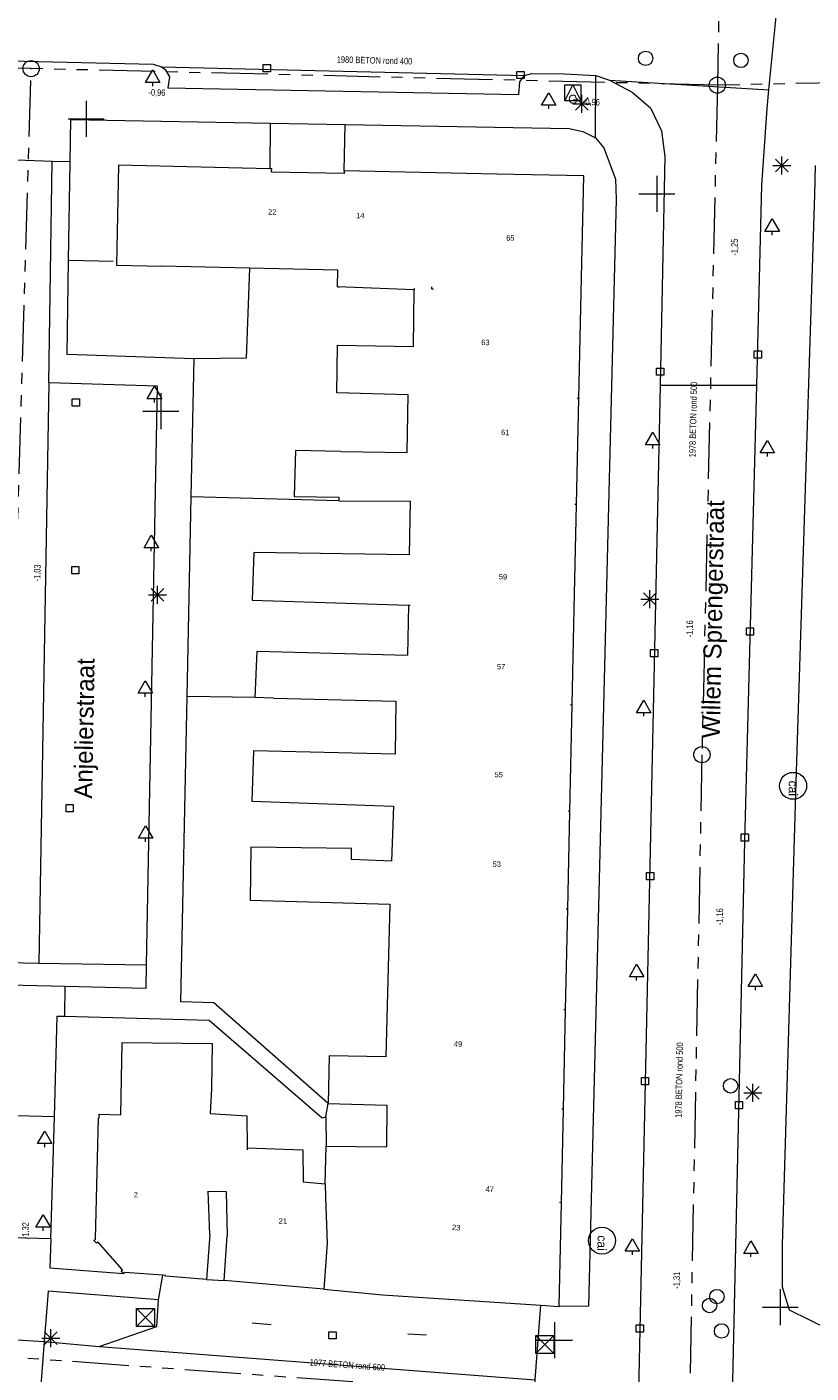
# Model space of a CAD drawing. Header units: millimetres. Extents: x 812 to 183790, y 13 to 580968.
# Tile 248 of 256: x 182742 to 182785, y 580368 to 580443. Entities that reach past the tile are written whole.
import ezdxf

# ---------------------------------------------------------------- set-up
doc = ezdxf.new("R2010")
doc.units = ezdxf.units.MM
doc.header["$LTSCALE"] = 5
for name, pattern in [('DGN1', [336.0003, 0, -336.0003]), ('DGN3', [672.0006, 448.0004, -224.0002]), ('PHANTOM2', [1.25, 0.625, -0.125, 0.125, -0.125, 0.125, -0.125])]:
    doc.linetypes.add(name, pattern=pattern)
for name, color, linetype, lineweight in [('000 BOB begin', 252, 'Continuous', 13), ('000 BOB eind', 252, 'Continuous', 13), ('000 Specificaties_S', 252, 'Continuous', 13), ('046 GEMENGD STELSEL', 252, 'PHANTOM2', 0), ('afsluitpaal', 252, 'Continuous', 9), ('beheer openbare ruimte wegbeheer', 252, 'Continuous', 9), ('boom', 252, 'Continuous', 9), ('brandkraan -put', 252, 'Continuous', 9), ('cai-kast', 252, 'Continuous', 9), ('gasput', 252, 'Continuous', 9), ('Hek overige scheiding', 252, 'Continuous', 9), ('hoofdgebouw', 252, 'Continuous', 9), ('huisnummerreeks BGT', 252, 'Continuous', 9), ('inspectie- rioolput', 252, 'Continuous', 9), ('kant verharding', 252, 'Continuous', 9), ('kolk', 252, 'Continuous', 9), ('lichtmast', 252, 'Continuous', 9), ('openbaar ruimte label', 252, 'Continuous', 9), ('sluitlijn', 252, 'DGN3', 9), ('verkeersbord', 252, 'Continuous', 9), ('waterleidingput', 252, 'Continuous', 9)]:
    doc.layers.add(name, color=color, linetype=linetype, lineweight=lineweight)
doc.layers.add('dakrand', color=1, linetype='Continuous', lineweight=0, true_color=0xff0000)
doc.layers.add('scheidingsmuur', color=1, linetype='DGN1', lineweight=13, true_color=0xff0000)
doc.styles.add('Arial Narrow', font='Arial Narrow.shx')
doc.styles.add('Styledgn000', font='dgn000.shx')

# ---------------------------------------------------------------- blocks, each defined once
blk = doc.blocks.new('CAITR99')
at = {"layer": 'cai-kast', "color": 251, "linetype": 'Continuous', "lineweight": 0, "true_color": 0x696969}
blk.add_circle((0, -0.023), 0.75, dxfattribs=at)
at = {"layer": 'cai-kast', "color": 251, "linetype": 'Continuous', "lineweight": 0, "true_color": 0x696969, "insert": (-0.002, -0.16), "char_height": 0.5, "attachment_point": 5, "rotation": 269.21717, "line_spacing_factor": 0.8, "style": 'Styledgn000'}
blk.add_mtext('{\\C251;cai}', dxfattribs=at)
blk = doc.blocks.new('LANTP691')
at = {"layer": 'lichtmast', "color": 251, "linetype": 'Continuous', "lineweight": 0, "true_color": 0x696969}
for p, q in [((-0.5, 0), (0.5, 0.001)), ((0.354, -0.354), (-0.354, 0.354)), ((-0.354, -0.354), (0.354, 0.354)), ((0, -0.5), (0, 0.5))]:
    blk.add_line(p, q, dxfattribs=at)
blk = doc.blocks.new('VERKB43')
at = {"layer": 'verkeersbord', "color": 251, "linetype": 'Continuous', "lineweight": 0, "true_color": 0x696969}
for p, q in [((0, 1), (0, -1)), ((-1, 0), (1, 0))]:
    blk.add_line(p, q, dxfattribs=at)
blk = doc.blocks.new('BOOM1150')
at = {"layer": 'boom', "color": 251, "linetype": 'Continuous', "lineweight": 0, "true_color": 0x696969}
blk.add_line((0, -0.433), (0, -0.233), dxfattribs=at)
at = {"layer": 'boom', "color": 251, "linetype": 'Continuous', "lineweight": 0, "true_color": 0x696969, "flags": 128}
blk.add_lwpolyline([(-0.4, -0.233), (0, 0.467), (0.4, -0.233), (-0.4, -0.233)], dxfattribs=at)
blk = doc.blocks.new('SKOLK1641')
at = {"layer": 'kolk', "color": 251, "linetype": 'Continuous', "lineweight": 0, "true_color": 0x696969, "flags": 128}
blk.add_lwpolyline([(-0.2, 0.4), (0.2, 0.4), (0.2, 0), (-0.2, 0), (-0.2, 0.4)], dxfattribs=at)
blk = doc.blocks.new('SKOLK1701')
at = {"layer": 'kolk', "color": 251, "linetype": 'Continuous', "lineweight": 0, "true_color": 0x696969, "flags": 128}
blk.add_lwpolyline([(-0.2, 0.4), (0.2, 0.4), (0.2, 0), (-0.2, 0), (-0.2, 0.4)], dxfattribs=at)
blk = doc.blocks.new('LANTP791')
at = {"layer": 'lichtmast', "color": 251, "linetype": 'Continuous', "lineweight": 0, "true_color": 0x696969}
for p, q in [((-0.5, 0), (0.5, 0.001)), ((0.354, -0.354), (-0.354, 0.354)), ((-0.354, -0.354), (0.354, 0.354)), ((0, -0.5), (0, 0.5))]:
    blk.add_line(p, q, dxfattribs=at)
blk = doc.blocks.new('BOOM1455')
at = {"layer": 'boom', "color": 251, "linetype": 'Continuous', "lineweight": 0, "true_color": 0x696969}
blk.add_line((0, -0.433), (0, -0.233), dxfattribs=at)
at = {"layer": 'boom', "color": 251, "linetype": 'Continuous', "lineweight": 0, "true_color": 0x696969, "flags": 128}
blk.add_lwpolyline([(-0.4, -0.233), (0, 0.467), (0.4, -0.233), (-0.4, -0.233)], dxfattribs=at)
blk = doc.blocks.new('RIOOLP643')
at = {"layer": 'inspectie- rioolput', "color": 251, "linetype": 'Continuous', "lineweight": 0, "true_color": 0x696969}
blk.add_circle((0, 0), 0.9, dxfattribs=at)
blk = doc.blocks.new('SKOLK2113')
at = {"layer": 'kolk', "color": 251, "linetype": 'Continuous', "lineweight": 0, "true_color": 0x696969, "flags": 128}
blk.add_lwpolyline([(-0.2, 0.4), (0.2, 0.4), (0.2, 0), (-0.2, 0), (-0.2, 0.4)], dxfattribs=at)
blk = doc.blocks.new('SKOLK2171')
at = {"layer": 'kolk', "color": 251, "linetype": 'Continuous', "lineweight": 0, "true_color": 0x696969, "flags": 128}
blk.add_lwpolyline([(-0.2, 0.4), (0.2, 0.4), (0.2, 0), (-0.2, 0), (-0.2, 0.4)], dxfattribs=at)
blk = doc.blocks.new('BOOM1719')
at = {"layer": 'boom', "color": 251, "linetype": 'Continuous', "lineweight": 0, "true_color": 0x696969}
blk.add_line((0, -0.433), (0, -0.233), dxfattribs=at)
at = {"layer": 'boom', "color": 251, "linetype": 'Continuous', "lineweight": 0, "true_color": 0x696969, "flags": 128}
blk.add_lwpolyline([(-0.4, -0.233), (0, 0.467), (0.4, -0.233), (-0.4, -0.233)], dxfattribs=at)
blk = doc.blocks.new('BOOM1776')
at = {"layer": 'boom', "color": 251, "linetype": 'Continuous', "lineweight": 0, "true_color": 0x696969}
blk.add_line((0, -0.433), (0, -0.233), dxfattribs=at)
at = {"layer": 'boom', "color": 251, "linetype": 'Continuous', "lineweight": 0, "true_color": 0x696969, "flags": 128}
blk.add_lwpolyline([(-0.4, -0.233), (0, 0.467), (0.4, -0.233), (-0.4, -0.233)], dxfattribs=at)
blk = doc.blocks.new('WATERP180')
at = {"layer": 'waterleidingput', "color": 251, "linetype": 'Continuous', "lineweight": 0, "true_color": 0x696969}
blk.add_circle((0, 0), 0.4, dxfattribs=at)
blk = doc.blocks.new('SKOLK2264')
at = {"layer": 'kolk', "color": 251, "linetype": 'Continuous', "lineweight": 0, "true_color": 0x696969, "flags": 128}
blk.add_lwpolyline([(-0.2, 0.4), (0.2, 0.4), (0.2, 0), (-0.2, 0), (-0.2, 0.4)], dxfattribs=at)
blk = doc.blocks.new('SKOLK2290')
at = {"layer": 'kolk', "color": 251, "linetype": 'Continuous', "lineweight": 0, "true_color": 0x696969, "flags": 128}
blk.add_lwpolyline([(-0.2, 0.4), (0.2, 0.4), (0.2, 0), (-0.2, 0), (-0.2, 0.4)], dxfattribs=at)
blk = doc.blocks.new('LANTP1132')
at = {"layer": 'lichtmast', "color": 251, "linetype": 'Continuous', "lineweight": 0, "true_color": 0x696969}
for p, q in [((-0.5, 0), (0.5, 0.001)), ((0.354, -0.354), (-0.354, 0.354)), ((-0.354, -0.354), (0.354, 0.354)), ((0, -0.5), (0, 0.5))]:
    blk.add_line(p, q, dxfattribs=at)
blk = doc.blocks.new('CAITR187')
at = {"layer": 'cai-kast', "color": 251, "linetype": 'Continuous', "lineweight": 0, "true_color": 0x696969}
blk.add_circle((0, -0.023), 0.75, dxfattribs=at)
at = {"layer": 'cai-kast', "color": 251, "linetype": 'Continuous', "lineweight": 0, "true_color": 0x696969, "insert": (0, -0.16), "char_height": 0.5, "attachment_point": 5, "rotation": 270, "line_spacing_factor": 0.8, "style": 'Styledgn000'}
blk.add_mtext('{\\C251;cai}', dxfattribs=at)
blk = doc.blocks.new('HINDER552')
at = {"layer": 'afsluitpaal', "color": 251, "linetype": 'Continuous', "lineweight": 0, "true_color": 0x696969}
for p, q in [((-0.5, 0.5), (0.5, -0.5)), ((0.5, 0.5), (-0.5, -0.5))]:
    blk.add_line(p, q, dxfattribs=at)
at = {"layer": 'afsluitpaal', "color": 251, "linetype": 'Continuous', "lineweight": 0, "true_color": 0x696969, "flags": 128}
blk.add_lwpolyline([(-0.5, 0.5), (0.5, 0.5), (0.5, -0.5), (-0.5, -0.5), (-0.5, 0.5)], dxfattribs=at)
blk = doc.blocks.new('BOOM2147')
at = {"layer": 'boom', "color": 251, "linetype": 'Continuous', "lineweight": 0, "true_color": 0x696969}
blk.add_line((0, -0.433), (0, -0.233), dxfattribs=at)
at = {"layer": 'boom', "color": 251, "linetype": 'Continuous', "lineweight": 0, "true_color": 0x696969, "flags": 128}
blk.add_lwpolyline([(-0.4, -0.233), (0, 0.467), (0.4, -0.233), (-0.4, -0.233)], dxfattribs=at)
blk = doc.blocks.new('LANTP1241')
at = {"layer": 'lichtmast', "color": 251, "linetype": 'Continuous', "lineweight": 0, "true_color": 0x696969}
for p, q in [((-0.5, 0), (0.5, 0.001)), ((0.354, -0.354), (-0.354, 0.354)), ((-0.354, -0.354), (0.354, 0.354)), ((0, -0.5), (0, 0.5))]:
    blk.add_line(p, q, dxfattribs=at)
blk = doc.blocks.new('BRANDK212')
at = {"layer": 'brandkraan -put', "color": 251, "linetype": 'Continuous', "lineweight": 0, "true_color": 0x696969}
blk.add_circle((0, 0), 0.4, dxfattribs=at)
blk = doc.blocks.new('RIOOLP922')
at = {"layer": 'inspectie- rioolput', "color": 251, "linetype": 'Continuous', "lineweight": 0, "true_color": 0x696969}
blk.add_circle((0, 0), 0.9, dxfattribs=at)
blk = doc.blocks.new('SKOLK2994')
at = {"layer": 'kolk', "color": 251, "linetype": 'Continuous', "lineweight": 0, "true_color": 0x696969, "flags": 128}
blk.add_lwpolyline([(-0.2, 0.4), (0.2, 0.4), (0.2, 0), (-0.2, 0), (-0.2, 0.4)], dxfattribs=at)
blk = doc.blocks.new('VERKB230')
at = {"layer": 'verkeersbord', "color": 251, "linetype": 'Continuous', "lineweight": 0, "true_color": 0x696969}
for p, q in [((0, 1), (0, -1)), ((-1, 0), (1, 0))]:
    blk.add_line(p, q, dxfattribs=at)
blk = doc.blocks.new('LANTP1347')
at = {"layer": 'lichtmast', "color": 251, "linetype": 'Continuous', "lineweight": 0, "true_color": 0x696969}
for p, q in [((-0.5, 0), (0.5, 0.001)), ((0.354, -0.354), (-0.354, 0.354)), ((-0.354, -0.354), (0.354, 0.354)), ((0, -0.5), (0, 0.5))]:
    blk.add_line(p, q, dxfattribs=at)
blk = doc.blocks.new('BOOM2423')
at = {"layer": 'boom', "color": 251, "linetype": 'Continuous', "lineweight": 0, "true_color": 0x696969}
blk.add_line((0, -0.433), (0, -0.233), dxfattribs=at)
at = {"layer": 'boom', "color": 251, "linetype": 'Continuous', "lineweight": 0, "true_color": 0x696969, "flags": 128}
blk.add_lwpolyline([(-0.4, -0.233), (0, 0.467), (0.4, -0.233), (-0.4, -0.233)], dxfattribs=at)
blk = doc.blocks.new('BOOM2474')
at = {"layer": 'boom', "color": 251, "linetype": 'Continuous', "lineweight": 0, "true_color": 0x696969}
blk.add_line((0, -0.433), (0, -0.233), dxfattribs=at)
at = {"layer": 'boom', "color": 251, "linetype": 'Continuous', "lineweight": 0, "true_color": 0x696969, "flags": 128}
blk.add_lwpolyline([(-0.4, -0.233), (0, 0.467), (0.4, -0.233), (-0.4, -0.233)], dxfattribs=at)
blk = doc.blocks.new('GASPT158')
at = {"layer": 'gasput', "color": 251, "linetype": 'Continuous', "lineweight": 0, "true_color": 0x696969, "flags": 128}
for points in [[(-0.45, 0.45), (0.45, 0.45), (0.45, -0.45), (-0.45, -0.45), (-0.45, 0.45)], [(-0.45, -0.45), (0, 0.45), (0.45, -0.45)]]:
    blk.add_lwpolyline(points, dxfattribs=at)
at = {"layer": 'gasput', "color": 251, "linetype": 'Continuous', "lineweight": 0, "true_color": 0x696969, "insert": (0, -0.615), "char_height": 0.5, "attachment_point": 8, "line_spacing_factor": 0.8, "style": 'Styledgn000'}
blk.add_mtext('{\\C251;G}', dxfattribs=at)
blk = doc.blocks.new('BOOM2577')
at = {"layer": 'boom', "color": 251, "linetype": 'Continuous', "lineweight": 0, "true_color": 0x696969}
blk.add_line((0, -0.433), (0, -0.233), dxfattribs=at)
at = {"layer": 'boom', "color": 251, "linetype": 'Continuous', "lineweight": 0, "true_color": 0x696969, "flags": 128}
blk.add_lwpolyline([(-0.4, -0.233), (0, 0.467), (0.4, -0.233), (-0.4, -0.233)], dxfattribs=at)
blk = doc.blocks.new('BOOM2579')
at = {"layer": 'boom', "color": 251, "linetype": 'Continuous', "lineweight": 0, "true_color": 0x696969}
blk.add_line((0, -0.433), (0, -0.233), dxfattribs=at)
at = {"layer": 'boom', "color": 251, "linetype": 'Continuous', "lineweight": 0, "true_color": 0x696969, "flags": 128}
blk.add_lwpolyline([(-0.4, -0.233), (0, 0.467), (0.4, -0.233), (-0.4, -0.233)], dxfattribs=at)
blk = doc.blocks.new('BOOM2607')
at = {"layer": 'boom', "color": 251, "linetype": 'Continuous', "lineweight": 0, "true_color": 0x696969}
blk.add_line((0, -0.433), (0, -0.233), dxfattribs=at)
at = {"layer": 'boom', "color": 251, "linetype": 'Continuous', "lineweight": 0, "true_color": 0x696969, "flags": 128}
blk.add_lwpolyline([(-0.4, -0.233), (0, 0.467), (0.4, -0.233), (-0.4, -0.233)], dxfattribs=at)
blk = doc.blocks.new('SKOLK3468')
at = {"layer": 'kolk', "color": 251, "linetype": 'Continuous', "lineweight": 0, "true_color": 0x696969, "flags": 128}
blk.add_lwpolyline([(-0.2, 0.4), (0.2, 0.4), (0.2, 0), (-0.2, 0), (-0.2, 0.4)], dxfattribs=at)
blk = doc.blocks.new('VERKB305')
at = {"layer": 'verkeersbord', "color": 251, "linetype": 'Continuous', "lineweight": 0, "true_color": 0x696969}
for p, q in [((0, 1), (0, -1)), ((-1, 0), (1, 0))]:
    blk.add_line(p, q, dxfattribs=at)
blk = doc.blocks.new('HINDER671')
at = {"layer": 'afsluitpaal', "color": 251, "linetype": 'Continuous', "lineweight": 0, "true_color": 0x696969}
for p, q in [((-0.5, 0.5), (0.5, -0.5)), ((0.5, 0.5), (-0.5, -0.5))]:
    blk.add_line(p, q, dxfattribs=at)
at = {"layer": 'afsluitpaal', "color": 251, "linetype": 'Continuous', "lineweight": 0, "true_color": 0x696969, "flags": 128}
blk.add_lwpolyline([(-0.5, 0.5), (0.5, 0.5), (0.5, -0.5), (-0.5, -0.5), (-0.5, 0.5)], dxfattribs=at)
blk = doc.blocks.new('BOOM2862')
at = {"layer": 'boom', "color": 251, "linetype": 'Continuous', "lineweight": 0, "true_color": 0x696969}
blk.add_line((0, -0.433), (0, -0.233), dxfattribs=at)
at = {"layer": 'boom', "color": 251, "linetype": 'Continuous', "lineweight": 0, "true_color": 0x696969, "flags": 128}
blk.add_lwpolyline([(-0.4, -0.233), (0, 0.467), (0.4, -0.233), (-0.4, -0.233)], dxfattribs=at)
blk = doc.blocks.new('BOOM2867')
at = {"layer": 'boom', "color": 251, "linetype": 'Continuous', "lineweight": 0, "true_color": 0x696969}
blk.add_line((0, -0.433), (0, -0.233), dxfattribs=at)
at = {"layer": 'boom', "color": 251, "linetype": 'Continuous', "lineweight": 0, "true_color": 0x696969, "flags": 128}
blk.add_lwpolyline([(-0.4, -0.233), (0, 0.467), (0.4, -0.233), (-0.4, -0.233)], dxfattribs=at)
blk = doc.blocks.new('BRANDK279')
at = {"layer": 'brandkraan -put', "color": 251, "linetype": 'Continuous', "lineweight": 0, "true_color": 0x696969}
blk.add_circle((0, 0), 0.4, dxfattribs=at)
blk = doc.blocks.new('RIOOLP1148')
at = {"layer": 'inspectie- rioolput', "color": 251, "linetype": 'Continuous', "lineweight": 0, "true_color": 0x696969}
blk.add_circle((0, 0), 0.9, dxfattribs=at)
blk = doc.blocks.new('LANTP1579')
at = {"layer": 'lichtmast', "color": 251, "linetype": 'Continuous', "lineweight": 0, "true_color": 0x696969}
for p, q in [((-0.5, 0), (0.5, 0.001)), ((0.354, -0.354), (-0.354, 0.354)), ((-0.354, -0.354), (0.354, 0.354)), ((0, -0.5), (0, 0.5))]:
    blk.add_line(p, q, dxfattribs=at)
blk = doc.blocks.new('WATERP319')
at = {"layer": 'waterleidingput', "color": 251, "linetype": 'Continuous', "lineweight": 0, "true_color": 0x696969}
blk.add_circle((0, 0), 0.4, dxfattribs=at)
blk = doc.blocks.new('SKOLK3781')
at = {"layer": 'kolk', "color": 251, "linetype": 'Continuous', "lineweight": 0, "true_color": 0x696969, "flags": 128}
blk.add_lwpolyline([(-0.2, 0.4), (0.2, 0.4), (0.2, 0), (-0.2, 0), (-0.2, 0.4)], dxfattribs=at)
blk = doc.blocks.new('SKOLK3842')
at = {"layer": 'kolk', "color": 251, "linetype": 'Continuous', "lineweight": 0, "true_color": 0x696969, "flags": 128}
blk.add_lwpolyline([(-0.2, 0.4), (0.2, 0.4), (0.2, 0), (-0.2, 0), (-0.2, 0.4)], dxfattribs=at)
blk = doc.blocks.new('SKOLK3860')
at = {"layer": 'kolk', "color": 251, "linetype": 'Continuous', "lineweight": 0, "true_color": 0x696969, "flags": 128}
blk.add_lwpolyline([(-0.2, 0.4), (0.2, 0.4), (0.2, 0), (-0.2, 0), (-0.2, 0.4)], dxfattribs=at)
blk = doc.blocks.new('BOOM3394')
at = {"layer": 'boom', "color": 251, "linetype": 'Continuous', "lineweight": 0, "true_color": 0x696969}
blk.add_line((0, -0.433), (0, -0.233), dxfattribs=at)
at = {"layer": 'boom', "color": 251, "linetype": 'Continuous', "lineweight": 0, "true_color": 0x696969, "flags": 128}
blk.add_lwpolyline([(-0.4, -0.233), (0, 0.467), (0.4, -0.233), (-0.4, -0.233)], dxfattribs=at)
blk = doc.blocks.new('BOOM3427')
at = {"layer": 'boom', "color": 251, "linetype": 'Continuous', "lineweight": 0, "true_color": 0x696969}
blk.add_line((0, -0.433), (0, -0.233), dxfattribs=at)
at = {"layer": 'boom', "color": 251, "linetype": 'Continuous', "lineweight": 0, "true_color": 0x696969, "flags": 128}
blk.add_lwpolyline([(-0.4, -0.233), (0, 0.467), (0.4, -0.233), (-0.4, -0.233)], dxfattribs=at)
blk = doc.blocks.new('SKOLK4333')
at = {"layer": 'kolk', "color": 251, "linetype": 'Continuous', "lineweight": 0, "true_color": 0x696969, "flags": 128}
blk.add_lwpolyline([(-0.2, 0.4), (0.2, 0.4), (0.2, 0), (-0.2, 0), (-0.2, 0.4)], dxfattribs=at)
blk = doc.blocks.new('VERKB396')
at = {"layer": 'verkeersbord', "color": 251, "linetype": 'Continuous', "lineweight": 0, "true_color": 0x696969}
for p, q in [((0, 1), (0, -1)), ((-1, 0), (1, 0))]:
    blk.add_line(p, q, dxfattribs=at)
blk = doc.blocks.new('WATERP375')
at = {"layer": 'waterleidingput', "color": 251, "linetype": 'Continuous', "lineweight": 0, "true_color": 0x696969}
blk.add_circle((0, 0), 0.4, dxfattribs=at)
blk = doc.blocks.new('WATERP382')
at = {"layer": 'waterleidingput', "color": 251, "linetype": 'Continuous', "lineweight": 0, "true_color": 0x696969}
blk.add_circle((0, 0), 0.4, dxfattribs=at)
blk = doc.blocks.new('SKOLK4412')
at = {"layer": 'kolk', "color": 251, "linetype": 'Continuous', "lineweight": 0, "true_color": 0x696969, "flags": 128}
blk.add_lwpolyline([(-0.2, 0.4), (0.2, 0.4), (0.2, 0), (-0.2, 0), (-0.2, 0.4)], dxfattribs=at)
blk = doc.blocks.new('SKOLK4509')
at = {"layer": 'kolk', "color": 251, "linetype": 'Continuous', "lineweight": 0, "true_color": 0x696969, "flags": 128}
blk.add_lwpolyline([(-0.2, 0.4), (0.2, 0.4), (0.2, 0), (-0.2, 0), (-0.2, 0.4)], dxfattribs=at)
blk = doc.blocks.new('VERKB439')
at = {"layer": 'verkeersbord', "color": 251, "linetype": 'Continuous', "lineweight": 0, "true_color": 0x696969}
for p, q in [((0, 1), (0, -1)), ((-1, 0), (1, 0))]:
    blk.add_line(p, q, dxfattribs=at)
blk = doc.blocks.new('BOOM3655')
at = {"layer": 'boom', "color": 251, "linetype": 'Continuous', "lineweight": 0, "true_color": 0x696969}
blk.add_line((0, -0.433), (0, -0.233), dxfattribs=at)
at = {"layer": 'boom', "color": 251, "linetype": 'Continuous', "lineweight": 0, "true_color": 0x696969, "flags": 128}
blk.add_lwpolyline([(-0.4, -0.233), (0, 0.467), (0.4, -0.233), (-0.4, -0.233)], dxfattribs=at)
blk = doc.blocks.new('BOOM3750')
at = {"layer": 'boom', "color": 251, "linetype": 'Continuous', "lineweight": 0, "true_color": 0x696969}
blk.add_line((0, -0.433), (0, -0.233), dxfattribs=at)
at = {"layer": 'boom', "color": 251, "linetype": 'Continuous', "lineweight": 0, "true_color": 0x696969, "flags": 128}
blk.add_lwpolyline([(-0.4, -0.233), (0, 0.467), (0.4, -0.233), (-0.4, -0.233)], dxfattribs=at)
blk = doc.blocks.new('SKOLK4705')
at = {"layer": 'kolk', "color": 251, "linetype": 'Continuous', "lineweight": 0, "true_color": 0x696969, "flags": 128}
blk.add_lwpolyline([(-0.2, 0.4), (0.2, 0.4), (0.2, 0), (-0.2, 0), (-0.2, 0.4)], dxfattribs=at)

msp = doc.modelspace()

# ---------------------------------------------------------------- linework, layer by layer
at = {"layer": '046 GEMENGD STELSEL', "flags": 128}
for points in [[(182780.974, 580491.601), (182779.911, 580439.298)], [(182741.766, 580440.216), (182707.688, 580440.71)], [(182740.738, 580405.203), (182741.766, 580440.216)], [(182779.911, 580439.298), (182741.766, 580440.216)], [(182837.393, 580440.403), (182779.911, 580439.298)], [(182779.911, 580439.298), (182779.053, 580402.093)], [(182779.053, 580402.093), (182778.358, 580365.894)], [(182778.358, 580365.894), (182740.196, 580368.648)]]:
    msp.add_lwpolyline(points, dxfattribs=at)
at = {"layer": 'beheer openbare ruimte wegbeheer', "color": 251, "lineweight": 0, "true_color": 0x696969}
for points in [[(182749.01, 580440.318), (182769.186, 580439.84)], [(182773.137, 580436.369), (182773.15, 580439.826)], [(182773.912, 580439.569), (182782.779, 580439.034)], [(182743.932, 580435.038), (182742.942, 580435.053)], [(182742.744, 580422.75), (182742.203, 580390.498)], [(182782.099, 580422.607), (182776.723, 580422.607)], [(182758.15, 580381.962), (182758.285, 580382.716)], [(182736.356, 580369.855), (182742.493, 580369.481)], [(182745.543, 580369.207), (182769.785, 580367.351)]]:
    msp.add_lwpolyline(points, dxfattribs=at)
at = {"layer": 'dakrand', "color": 251, "lineweight": 0, "true_color": 0x696969, "flags": 128}
for points in [[(182758.961, 580418.944), (182756.457, 580419), (182756.383, 580416.444), (182758.874, 580416.407)], [(182754.227, 580405.275), (182754.333, 580407.855), (182762.695, 580407.631)]]:
    msp.add_lwpolyline(points, dxfattribs=at)
at = {"layer": 'dakrand', "color": 251, "lineweight": 0, "true_color": 0x696969}
for points in [[(182755.237, 580405.229), (182754.227, 580405.275)], [(182758.144, 580379.637), (182758.159, 580380.349)], [(182758.159, 580380.349), (182761.52, 580380.307)]]:
    msp.add_lwpolyline(points, dxfattribs=at)
at = {"layer": 'Hek overige scheiding', "color": 251, "lineweight": 0, "true_color": 0x696969}
for points in [[(182746.327, 580429.499), (182743.847, 580429.56)], [(182758.867, 580416.201), (182750.67, 580416.419)], [(182754.227, 580405.275), (182750.44, 580405.335)], [(182754.044, 580370.522), (182755.106, 580370.435)], [(182762.711, 580369.913), (182763.739, 580369.85)]]:
    msp.add_lwpolyline(points, dxfattribs=at)
at = {"layer": 'Hek overige scheiding', "color": 251, "lineweight": 0, "true_color": 0x696969, "flags": 128}
msp.add_lwpolyline([(182753.9, 580429.125), (182753.727, 580424.135), (182750.83, 580424.094)], dxfattribs=at)
at = {"layer": 'hoofdgebouw', "color": 251, "lineweight": 0, "true_color": 0x696969, "flags": 128}
for points in [[(182755.037, 580434.643), (182746.62, 580434.86), (182746.51, 580429.29), (182749.01, 580429.24)], [(182759.16, 580434.39), (182755.13, 580434.47), (182755.14, 580434.64), (182755.037, 580434.643)], [(182772.34, 580427.802), (182772.48, 580434.26), (182767.647, 580434.358)], [(182758.801, 580428.095), (182758.815, 580429.01), (182753.9, 580429.125)], [(182762.721, 580422.087), (182758.758, 580422.2), (182758.8, 580424.842), (182763.018, 580424.776), (182763.067, 580427.926)], [(182758.961, 580418.944), (182762.67, 580418.886), (182762.721, 580422.087)], [(182762.831, 580416.189), (182762.783, 580413.192), (182754.145, 580413.327), (182754.053, 580410.686), (182762.739, 580410.397)], [(182762.045, 580405.071), (182761.998, 580402.124), (182754.123, 580402.299), (182754.028, 580399.505), (182761.901, 580399.228)], [(182761.901, 580399.228), (182761.802, 580396.18), (182759.567, 580396.266), (182759.577, 580396.876), (182753.988, 580396.964), (182753.941, 580394.017), (182761.714, 580393.793)], [(182761.557, 580388.136), (182761.478, 580385.309), (182758.327, 580385.358), (182758.285, 580382.716)], [(182746.9, 580373.26), (182746.77, 580373.41), (182746.85, 580373.47), (182745.47, 580375.02), (182745.4, 580374.95), (182745.26, 580375.1), (182745.34, 580375.17), (182745.51, 580381.9), (182745.54, 580381.9), (182745.55, 580382.11), (182746.76, 580382.09), (182746.83, 580386.1), (182751.83, 580386.04), (182751.8, 580383.55)], [(182751.8, 580383.55), (182751.72, 580382.159), (182753.751, 580382.025), (182753.774, 580380.246)], [(182753.774, 580380.246), (182756.872, 580380.146), (182756.895, 580378.367), (182758.113, 580378.246)], [(182751.7, 580375.44), (182751.601, 580377.84), (182752.617, 580377.824)], [(182749.083, 580373.171), (182746.98, 580373.32), (182746.9, 580373.26)], [(182751.51, 580372.94), (182749.23, 580373.11), (182749.24, 580373.16), (182749.083, 580373.171)]]:
    msp.add_lwpolyline(points, dxfattribs=at)
at = {"layer": 'hoofdgebouw', "color": 251, "lineweight": 0, "true_color": 0x696969}
for points in [[(182759.17, 580434.53), (182759.16, 580434.39)], [(182767.647, 580434.358), (182759.17, 580434.53)], [(182753.9, 580429.125), (182749.01, 580429.24)], [(182763.067, 580427.926), (182758.801, 580428.095)], [(182772.212, 580421.882), (182772.34, 580427.802)], [(182772.085, 580415.989), (182772.212, 580421.882)], [(182758.874, 580416.407), (182758.867, 580416.201)], [(182758.867, 580416.201), (182762.831, 580416.189)], [(182771.959, 580410.197), (182772.085, 580415.989)], [(182762.739, 580410.397), (182762.695, 580407.631)], [(182771.844, 580404.86), (182771.959, 580410.197)], [(182755.237, 580405.229), (182762.045, 580405.071)], [(182771.716, 580398.945), (182771.844, 580404.86)], [(182771.598, 580393.508), (182771.716, 580398.945)], [(182761.714, 580393.793), (182761.557, 580388.136)], [(182771.477, 580387.921), (182771.598, 580393.508)], [(182771.357, 580382.401), (182771.477, 580387.921)], [(182758.285, 580382.716), (182761.536, 580382.614)], [(182761.536, 580382.614), (182761.52, 580380.307)], [(182771.245, 580377.2), (182771.357, 580382.401)], [(182758.113, 580378.246), (182758.144, 580379.637)], [(182752.617, 580377.824), (182752.67, 580375.36)], [(182758.113, 580378.246), (182758.138, 580377.484)], [(182758.138, 580377.484), (182758.22, 580374.96)], [(182771.12, 580371.43), (182771.245, 580377.2)], [(182751.7, 580375.44), (182751.51, 580372.94)], [(182752.5, 580372.88), (182752.67, 580375.36)], [(182758.22, 580374.96), (182758.03, 580372.39)], [(182758.03, 580372.39), (182752.5, 580372.88)], [(182758.03, 580372.39), (182761.29, 580372.08)], [(182761.29, 580372.08), (182770.102, 580371.497)], [(182770.102, 580371.497), (182771.12, 580371.43)]]:
    msp.add_lwpolyline(points, dxfattribs=at)
at = {"layer": 'kant verharding', "color": 251, "lineweight": 0, "true_color": 0x696969, "flags": 128}
for points in [[(182779.228, 580301.164), (182780.004, 580332.464), (182780.362, 580348.651), (182780.664, 580362.274), (182781.438, 580397.295), (182782.099, 580422.607), (182782.39, 580433.743), (182782.677, 580438.008), (182782.779, 580439.034), (182784.07, 580452.013)], [(182734.984, 580440.775), (182748.553, 580440.472), (182749.01, 580440.318), (182749.213, 580440.165), (182749.466, 580439.757), (182749.362, 580439.148), (182768.877, 580438.773), (182768.93, 580439.485), (182769.186, 580439.84), (182769.593, 580439.94), (182771.422, 580439.933), (182773.15, 580439.826), (182773.912, 580439.569), (182775.18, 580438.903), (182776.193, 580438.035), (182776.798, 580436.762), (182776.996, 580435.338), (182776.723, 580422.607), (182775.43, 580362.392), (182775.137, 580348.768), (182774.72, 580329.345), (182774.626, 580320.623), (182774.112, 580301.164)], [(182758.285, 580382.716), (182751.917, 580388.3), (182750.087, 580388.357), (182750.44, 580405.335), (182750.67, 580416.419), (182750.83, 580424.094), (182743.766, 580424.323), (182743.847, 580429.56), (182743.932, 580435.038), (182743.968, 580437.387), (182755.046, 580437.185), (182759.214, 580437.109), (182771.665, 580436.882), (182772.427, 580436.727), (182773.137, 580436.369), (182773.593, 580435.808), (182774.247, 580434.077), (182774.293, 580432.958), (182772.743, 580371.449), (182771.12, 580371.43)], [(182740.536, 580389.306), (182743.636, 580389.233), (182748.159, 580389.127), (182748.183, 580390.398), (182748.792, 580422.576), (182742.744, 580422.75), (182742.942, 580435.053), (182739.944, 580435.165)], [(182787.878, 580366.18), (182787.898, 580361.955), (182783.335, 580361.991), (182783.409, 580366.312), (182787.878, 580366.18), (182788.387, 580366.165), (182788.462, 580369.97), (182786.178, 580370.122), (182783.912, 580371.234), (182783.53, 580372.512), (182783.525, 580374.851), (182784.283, 580400.56), (182785.328, 580433.229), (182785.37, 580434.825)], [(182748.183, 580390.398), (182742.203, 580390.498), (182740.489, 580390.527)], [(182742.863, 580375.215), (182743.06, 580381.976), (182743.223, 580387.568), (182743.63, 580387.557), (182751.659, 580387.335), (182757.941, 580381.924), (182758.15, 580381.962), (182758.159, 580380.349)], [(182740.077, 580375.277), (182742.863, 580375.215), (182742.815, 580373.589), (182746.9, 580373.26)], [(182742.493, 580369.481), (182745.543, 580369.207), (182748.749, 580370.315), (182748.851, 580371.807), (182742.709, 580372.281), (182742.493, 580369.481), (182742.232, 580366.088), (182745.813, 580365.865), (182745.714, 580364.75), (182751.764, 580364.222), (182751.678, 580362.944)]]:
    msp.add_lwpolyline(points, dxfattribs=at)
at = {"layer": 'kant verharding', "color": 251, "lineweight": 0, "true_color": 0x696969}
for points in [[(182755.046, 580437.185), (182755.037, 580434.643)], [(182759.17, 580434.53), (182759.214, 580437.109)], [(182743.636, 580389.233), (182743.63, 580387.557)], [(182743.06, 580381.976), (182740.257, 580382.041)], [(182748.851, 580371.807), (182749.083, 580373.171)], [(182769.679, 580365.972), (182769.785, 580367.351), (182770.102, 580371.497)]]:
    msp.add_lwpolyline(points, dxfattribs=at)
at = {"layer": 'scheidingsmuur', "color": 251, "lineweight": 0, "ltscale": 0.1, "true_color": 0x696969, "flags": 128}
for points in [[(182758.801, 580428.095), (182759.181, 580428.087), (182759.16, 580434.39)], [(182764.036, 580427.982), (182764.138, 580430.411), (182767.582, 580430.424), (182767.647, 580434.358)], [(182763.067, 580427.926), (182763.068, 580428.003), (182764.036, 580427.982)], [(182753.774, 580380.246), (182753.736, 580378.394), (182752.606, 580378.345), (182752.617, 580377.824)], [(182771.245, 580377.2), (182761.5, 580377.411), (182758.138, 580377.484)]]:
    msp.add_lwpolyline(points, dxfattribs=at)
at = {"layer": 'scheidingsmuur', "color": 251, "lineweight": 0, "ltscale": 0.1, "true_color": 0x696969}
for points in [[(182764.036, 580427.982), (182772.34, 580427.802)], [(182772.212, 580421.882), (182762.721, 580422.087)], [(182772.085, 580415.989), (182762.831, 580416.189)], [(182762.739, 580410.397), (182771.959, 580410.197)], [(182771.844, 580404.86), (182762.045, 580405.071)], [(182771.716, 580398.945), (182761.901, 580399.228)], [(182771.598, 580393.508), (182761.714, 580393.793)], [(182771.477, 580387.921), (182761.557, 580388.136)], [(182771.357, 580382.401), (182761.536, 580382.614)]]:
    msp.add_lwpolyline(points, dxfattribs=at)
at = {"layer": 'sluitlijn', "color": 251, "lineweight": 0, "true_color": 0x696969}
msp.add_lwpolyline([(182751.51, 580372.94), (182752.5, 580372.88)], dxfattribs=at)

# ---------------------------------------------------------------- block references
at = {"color": 251, "linetype": 'Continuous', "lineweight": 0, "true_color": 0x696969, "xscale": 0.5, "yscale": 0.5}
for name, p in [('RIOOLP1148', (182741.766, 580440.216)), ('RIOOLP643', (182779.911, 580439.298)), ('RIOOLP922', (182779.053, 580402.093))]:
    msp.add_blockref(name, p, dxfattribs=at)
at = {"color": 251, "linetype": 'Continuous', "lineweight": 0, "true_color": 0x696969}
for name, p in [('BRANDK279', (182775.922, 580440.787)), ('WATERP382', (182781.22, 580440.672)), ('BOOM3427', (182748.527, 580439.674)), ('SKOLK2290', (182754.873, 580440.045)), ('SKOLK3781', (182768.968, 580439.664)), ('GASPT158', (182771.88, 580438.873)), ('VERKB43', (182744.831, 580437.425)), ('BOOM3655', (182770.54, 580438.412)), ('LANTP691', (182772.374, 580438.263)), ('LANTP1579', (182783.498, 580434.831)), ('VERKB230', (182776.549, 580433.26)), ('BOOM2579', (182782.957, 580431.402)), ('SKOLK4333', (182782.163, 580424.13)), ('SKOLK1701', (182776.736, 580423.176)), ('VERKB439', (182748.978, 580421.174)), ('BOOM3394', (182748.625, 580422.099)), ('SKOLK4509', (182744.255, 580421.46)), ('BOOM2862', (182776.316, 580419.542)), ('BOOM2147', (182782.691, 580419.093)), ('BOOM1719', (182748.444, 580413.827)), ('SKOLK2171', (182744.22, 580412.152)), ('LANTP1347', (182748.787, 580410.976)), ('LANTP791', (182776.159, 580410.742)), ('SKOLK3842', (182781.728, 580408.737)), ('SKOLK2264', (182776.395, 580407.536)), ('BOOM2867', (182748.11, 580405.738)), ('BOOM2607', (182775.818, 580404.659)), ('CAITR187', (182784.122, 580400.386)), ('SKOLK2994', (182743.911, 580398.918)), ('BOOM1150', (182748.126, 580397.682)), ('SKOLK3860', (182781.438, 580397.295)), ('SKOLK2113', (182776.179, 580395.139)), ('BOOM2577', (182775.42, 580389.981)), ('BOOM1455', (182782.026, 580389.45)), ('SKOLK4412', (182775.892, 580383.757)), ('BRANDK212', (182780.648, 580383.693)), ('LANTP1241', (182781.875, 580383.307)), ('SKOLK1641', (182781.116, 580382.424)), ('BOOM3750', (182742.52, 580380.714)), ('BOOM1776', (182742.436, 580376.066)), ('CAITR99', (182773.497, 580375.117)), ('BOOM2474', (182775.187, 580374.732)), ('BOOM2423', (182781.778, 580374.616)), ('WATERP375', (182779.477, 580371.488)), ('WATERP319', (182779.886, 580371.983)), ('VERKB396', (182783.411, 580371.402)), ('HINDER552', (182748.121, 580370.813)), ('VERKB305', (182770.857, 580369.57)), ('SKOLK3468', (182775.598, 580370.009)), ('WATERP180', (182780.148, 580370.074)), ('LANTP1132', (182742.862, 580369.676)), ('SKOLK4705', (182758.52, 580369.631)), ('HINDER671', (182770.315, 580369.322))]:
    msp.add_blockref(name, p, dxfattribs=at)

# ---------------------------------------------------------------- texts
at = {"layer": '000 BOB begin', "char_height": 0.36, "attachment_point": 5, "line_spacing_factor": 0.6, "style": 'Arial Narrow'}
for s, insert, rotation in [('-0,96', (182772.91, 580438.324), 358.85408), ('-1,25', (182780.893, 580430.297), 88.80846), ('-1,03', (182742.139, 580412.194), 88.2355), ('-1,16', (182780.066, 580393.091), 88.80846), ('-1,32', (182741.481, 580375.645), 89.38142)]:
    msp.add_mtext(s, dxfattribs=dict(at, insert=insert, rotation=rotation))
at = {"layer": '000 BOB eind', "char_height": 0.36, "attachment_point": 5, "line_spacing_factor": 0.6, "style": 'Arial Narrow'}
for s, insert, rotation in [('-0,96', (182748.76, 580438.857), 358.85408), ('-1,16', (182778.404, 580409.087), 88.80846), ('-1,31', (182777.678, 580372.889), 88.80846)]:
    msp.add_mtext(s, dxfattribs=dict(at, insert=insert, rotation=rotation))
at = {"layer": '000 Specificaties_S', "char_height": 0.36, "attachment_point": 5, "line_spacing_factor": 0.6, "style": 'Arial Narrow'}
for s, insert, rotation in [('1980 BETON rond 400', (182760.856, 580440.673), 358.62138), ('1978 BETON rond 500', (182778.566, 580420.714), 88.67891), ('1978 BETON rond 500', (182777.789, 580384.013), 88.90009), ('1977 BETON rond 600', (182759.341, 580368.185), 355.87235)]:
    msp.add_mtext(s, dxfattribs=dict(at, insert=insert, rotation=rotation))
at = {"layer": 'huisnummerreeks BGT', "color": 251, "linetype": 'Continuous', "lineweight": 0, "true_color": 0x696969, "char_height": 0.3, "attachment_point": 5, "line_spacing_factor": 0.8, "style": 'Styledgn000'}
for s, insert, rotation in [('{\\C251;22}', (182755.167, 580432.249), 0.1), ('{\\C251;14}', (182760.065, 580432.048), 357.7), ('{\\C251;65}', (182768.401, 580430.804), 358.8), ('{\\C251;63}', (182767.019, 580425), 359.1), ('{\\C251;61}', (182768.121, 580419.997), 358.8), ('{\\C251;59}', (182767.997, 580411.978), 358.8), ('{\\C251;57}', (182767.889, 580406.981), 358.8), ('{\\C251;55}', (182767.759, 580400.984), 358.8), ('{\\C251;53}', (182767.651, 580396.008), 358.8), ('{\\C251;49}', (182765.499, 580386.014), 358.4), ('{\\C251;47}', (182767.26, 580377.951), 358.8), ('{\\C251;2}', (182747.588, 580377.641), 2.3), ('{\\C251;21}', (182755.757, 580376.179), 358.2), ('{\\C251;23}', (182765.393, 580375.817), 356.3)]:
    msp.add_mtext(s, dxfattribs=dict(at, insert=insert, rotation=rotation))
at = {"layer": 'openbaar ruimte label', "color": 251, "linetype": 'Continuous', "lineweight": 0, "true_color": 0x696969, "char_height": 1, "attachment_point": 5, "line_spacing_factor": 0.8, "style": 'Styledgn000'}
for s, insert, rotation in [('{\\C251;Willem Sprengerstraat}', (182779.82, 580409.618), 88.9), ('{\\C251;Anjelierstraat}', (182744.876, 580403.551), 89)]:
    msp.add_mtext(s, dxfattribs=dict(at, insert=insert, rotation=rotation))

doc.saveas('drawing.dxf')
